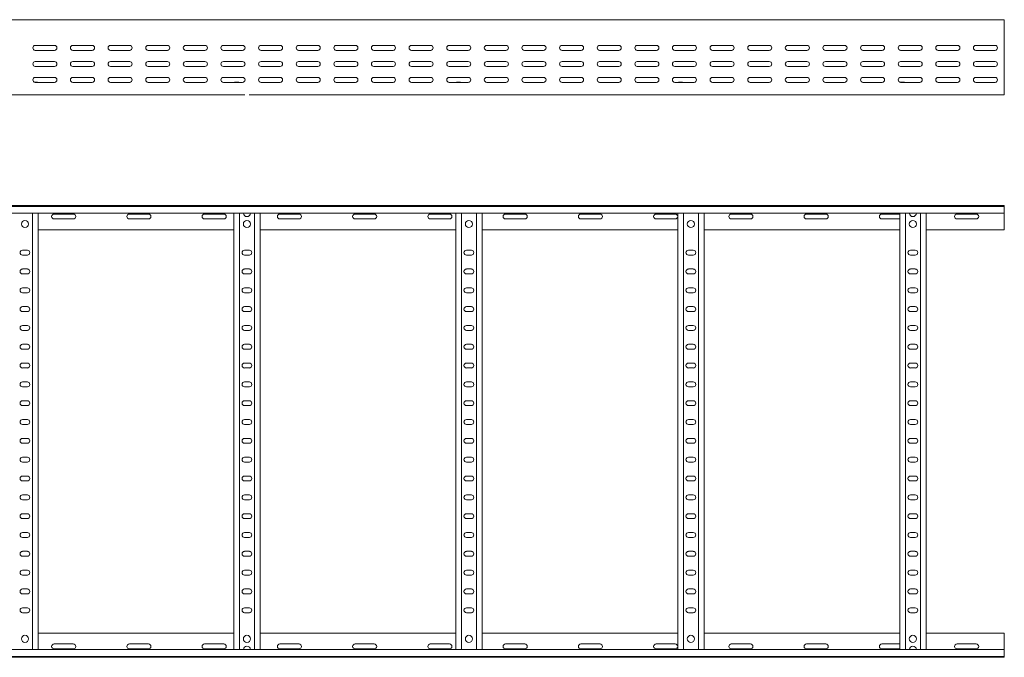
# Model space of a CAD drawing. Header units: millimetres. Extents: x -675 to 3662, y -5029 to -70.
# Tile 4 of 11: x 2340 to 3649, y -5028 to -4181. Entities that reach past the tile are written whole.
import ezdxf

# ---------------------------------------------------------------- set-up
doc = ezdxf.new("R2010")
doc.units = ezdxf.units.MM

msp = doc.modelspace()

# ---------------------------------------------------------------- linework, layer by layer
at = {"color": 7, "linetype": 'Continuous', "lineweight": 15}
for p, q in [((3648.7, -4180.9), (701.7, -4180.9)), ((3648.7, -4188.4), (3648.7, -4180.9)), ((3648.7, -4193.7), (3648.7, -4188.4)), ((3648.7, -4193.7), (3648.7, -4194)), ((3648.7, -4198.2), (3648.7, -4194)), ((3648.7, -4198.2), (3648.7, -4277.9)), ((2386.4, -4215.2), (2360.9, -4215.2)), ((2360.9, -4221.7), (2386.4, -4221.7)), ((2436.4, -4215.2), (2410.9, -4215.2)), ((2410.9, -4221.7), (2436.4, -4221.7)), ((2486.4, -4215.2), (2460.9, -4215.2)), ((2460.9, -4221.7), (2486.4, -4221.7)), ((2536.4, -4215.2), (2510.9, -4215.2)), ((2510.9, -4221.7), (2536.4, -4221.7)), ((2586.4, -4215.2), (2560.9, -4215.2)), ((2560.9, -4221.7), (2586.4, -4221.7)), ((2636.4, -4215.2), (2610.9, -4215.2)), ((2610.9, -4221.7), (2636.4, -4221.7)), ((2686.4, -4215.2), (2660.9, -4215.2)), ((2660.9, -4221.7), (2686.4, -4221.7)), ((2736.4, -4215.2), (2710.9, -4215.2)), ((2710.9, -4221.7), (2736.4, -4221.7)), ((2786.4, -4215.2), (2760.9, -4215.2)), ((2760.9, -4221.7), (2786.4, -4221.7)), ((2836.4, -4215.2), (2810.9, -4215.2)), ((2810.9, -4221.7), (2836.4, -4221.7)), ((2886.4, -4215.2), (2860.9, -4215.2)), ((2860.9, -4221.7), (2886.4, -4221.7)), ((2936.4, -4215.2), (2910.9, -4215.2)), ((2910.9, -4221.7), (2936.4, -4221.7)), ((2986.4, -4215.2), (2960.9, -4215.2)), ((2960.9, -4221.7), (2986.4, -4221.7)), ((3036.4, -4215.2), (3010.9, -4215.2)), ((3010.9, -4221.7), (3036.4, -4221.7)), ((3086.4, -4215.2), (3060.9, -4215.2)), ((3060.9, -4221.7), (3086.4, -4221.7)), ((3136.4, -4215.2), (3110.9, -4215.2)), ((3110.9, -4221.7), (3136.4, -4221.7)), ((3186.4, -4215.2), (3160.9, -4215.2)), ((3160.9, -4221.7), (3186.4, -4221.7)), ((3236.4, -4215.2), (3210.9, -4215.2)), ((3210.9, -4221.7), (3236.4, -4221.7)), ((3286.4, -4215.2), (3260.9, -4215.2)), ((3260.9, -4221.7), (3286.4, -4221.7)), ((3336.4, -4215.2), (3310.9, -4215.2)), ((3310.9, -4221.7), (3336.4, -4221.7)), ((3386.4, -4215.2), (3360.9, -4215.2)), ((3360.9, -4221.7), (3386.4, -4221.7)), ((3436.4, -4215.2), (3410.9, -4215.2)), ((3410.9, -4221.7), (3436.4, -4221.7)), ((3486.4, -4215.2), (3460.9, -4215.2)), ((3460.9, -4221.7), (3486.4, -4221.7)), ((3536.4, -4215.2), (3510.9, -4215.2)), ((3510.9, -4221.7), (3536.4, -4221.7)), ((3586.4, -4215.2), (3560.9, -4215.2)), ((3560.9, -4221.7), (3586.4, -4221.7)), ((3636.4, -4215.2), (3610.9, -4215.2)), ((3610.9, -4221.7), (3636.4, -4221.7)), ((2386.4, -4236.4), (2360.9, -4236.4)), ((2436.4, -4236.4), (2410.9, -4236.4)), ((2486.4, -4236.4), (2460.9, -4236.4)), ((2536.4, -4236.4), (2510.9, -4236.4)), ((2586.4, -4236.4), (2560.9, -4236.4)), ((2636.4, -4236.4), (2610.9, -4236.4)), ((2686.4, -4236.4), (2660.9, -4236.4)), ((2736.4, -4236.4), (2710.9, -4236.4)), ((2786.4, -4236.4), (2760.9, -4236.4)), ((2836.4, -4236.4), (2810.9, -4236.4)), ((2886.4, -4236.4), (2860.9, -4236.4)), ((2936.4, -4236.4), (2910.9, -4236.4)), ((2986.4, -4236.4), (2960.9, -4236.4)), ((3036.4, -4236.4), (3010.9, -4236.4)), ((3086.4, -4236.4), (3060.9, -4236.4)), ((3136.4, -4236.4), (3110.9, -4236.4)), ((3186.4, -4236.4), (3160.9, -4236.4)), ((3236.4, -4236.4), (3210.9, -4236.4)), ((3286.4, -4236.4), (3260.9, -4236.4)), ((3336.4, -4236.4), (3310.9, -4236.4)), ((3386.4, -4236.4), (3360.9, -4236.4)), ((3436.4, -4236.4), (3410.9, -4236.4)), ((3486.4, -4236.4), (3460.9, -4236.4)), ((3536.4, -4236.4), (3510.9, -4236.4)), ((3586.4, -4236.4), (3560.9, -4236.4)), ((3636.4, -4236.4), (3610.9, -4236.4)), ((2360.9, -4242.9), (2386.4, -4242.9)), ((2410.9, -4242.9), (2436.4, -4242.9)), ((2460.9, -4242.9), (2486.4, -4242.9)), ((2510.9, -4242.9), (2536.4, -4242.9)), ((2560.9, -4242.9), (2586.4, -4242.9)), ((2610.9, -4242.9), (2636.4, -4242.9)), ((2660.9, -4242.9), (2686.4, -4242.9)), ((2710.9, -4242.9), (2736.4, -4242.9)), ((2760.9, -4242.9), (2786.4, -4242.9)), ((2810.9, -4242.9), (2836.4, -4242.9)), ((2860.9, -4242.9), (2886.4, -4242.9)), ((2910.9, -4242.9), (2936.4, -4242.9)), ((2960.9, -4242.9), (2986.4, -4242.9)), ((3010.9, -4242.9), (3036.4, -4242.9)), ((3060.9, -4242.9), (3086.4, -4242.9)), ((3110.9, -4242.9), (3136.4, -4242.9)), ((3160.9, -4242.9), (3186.4, -4242.9)), ((3210.9, -4242.9), (3236.4, -4242.9)), ((3260.9, -4242.9), (3286.4, -4242.9)), ((3310.9, -4242.9), (3336.4, -4242.9)), ((3360.9, -4242.9), (3386.4, -4242.9)), ((3410.9, -4242.9), (3436.4, -4242.9)), ((3460.9, -4242.9), (3486.4, -4242.9)), ((3510.9, -4242.9), (3536.4, -4242.9)), ((3560.9, -4242.9), (3586.4, -4242.9)), ((3610.9, -4242.9), (3636.4, -4242.9)), ((2359.8, -4264), (2362.9, -4264)), ((2386.4, -4257.7), (2360.9, -4257.7)), ((2360.9, -4264.2), (2386.4, -4264.2)), ((2436.4, -4257.7), (2410.9, -4257.7)), ((2410.9, -4264.2), (2436.4, -4264.2)), ((2486.4, -4257.7), (2460.9, -4257.7)), ((2460.9, -4264.2), (2486.4, -4264.2)), ((2536.4, -4257.7), (2510.9, -4257.7)), ((2510.9, -4264.2), (2536.4, -4264.2)), ((2586.4, -4257.7), (2560.9, -4257.7)), ((2560.9, -4264.2), (2586.4, -4264.2)), ((2636.4, -4257.7), (2610.9, -4257.7)), ((2610.9, -4264.2), (2636.4, -4264.2)), ((2626.5, -4264), (2630.4, -4264)), ((2686.4, -4257.7), (2660.9, -4257.7)), ((2660.9, -4264.2), (2686.4, -4264.2)), ((2736.4, -4257.7), (2710.9, -4257.7)), ((2710.9, -4264.2), (2736.4, -4264.2)), ((2786.4, -4257.7), (2760.9, -4257.7)), ((2760.9, -4264.2), (2786.4, -4264.2)), ((2836.4, -4257.7), (2810.9, -4257.7)), ((2810.9, -4264.2), (2836.4, -4264.2)), ((2886.4, -4257.7), (2860.9, -4257.7)), ((2860.9, -4264.2), (2886.4, -4264.2)), ((2936.4, -4257.7), (2910.9, -4257.7)), ((2910.9, -4264.2), (2936.4, -4264.2)), ((2921.5, -4264), (2925.4, -4264)), ((2986.4, -4257.7), (2960.9, -4257.7)), ((2960.9, -4264.2), (2986.4, -4264.2)), ((3036.4, -4257.7), (3010.9, -4257.7)), ((3010.9, -4264.2), (3036.4, -4264.2)), ((3086.4, -4257.7), (3060.9, -4257.7)), ((3060.9, -4264.2), (3086.4, -4264.2)), ((3136.4, -4257.7), (3110.9, -4257.7)), ((3110.9, -4264.2), (3136.4, -4264.2)), ((3186.4, -4257.7), (3160.9, -4257.7)), ((3160.9, -4264.2), (3186.4, -4264.2)), ((3236.4, -4257.7), (3210.9, -4257.7)), ((3210.9, -4264.2), (3236.4, -4264.2)), ((3216.5, -4264), (3220.4, -4264)), ((3286.4, -4257.7), (3260.9, -4257.7)), ((3260.9, -4264.2), (3286.4, -4264.2)), ((3336.4, -4257.7), (3310.9, -4257.7)), ((3310.9, -4264.2), (3336.4, -4264.2)), ((3386.4, -4257.7), (3360.9, -4257.7)), ((3360.9, -4264.2), (3386.4, -4264.2)), ((3436.4, -4257.7), (3410.9, -4257.7)), ((3410.9, -4264.2), (3436.4, -4264.2)), ((3486.4, -4257.7), (3460.9, -4257.7)), ((3460.9, -4264.2), (3486.4, -4264.2)), ((3536.4, -4257.7), (3510.9, -4257.7)), ((3510.9, -4264.2), (3536.4, -4264.2)), ((3511.5, -4264), (3515.4, -4264)), ((3586.4, -4257.7), (3560.9, -4257.7)), ((3560.9, -4264.2), (3586.4, -4264.2)), ((3636.4, -4257.7), (3610.9, -4257.7)), ((3610.9, -4264.2), (3636.4, -4264.2)), ((3648.7, -4280.9), (3648.7, -4277.9)), ((1760.1, -4280.9), (2639.3, -4280.9)), ((2645.1, -4280.9), (3524.3, -4280.9)), ((3524.3, -4280.9), (3530.1, -4280.9)), ((3530.1, -4280.9), (3648.7, -4280.9)), ((701.6, -4427.8), (3648.7, -4427.8)), ((3648.7, -4428.9), (701.7, -4428.9)), ((3648.7, -4427.8), (3648.7, -4428.9)), ((3648.7, -4428.9), (3648.7, -4438)), ((701.7, -4438), (3648.7, -4438)), ((2357.2, -5017.5), (2357.2, -4438)), ((2364.7, -5017.5), (2364.7, -4438)), ((2411.4, -4439), (2385.9, -4439)), ((2385.9, -4445.5), (2411.4, -4445.5)), ((2511.4, -4439), (2485.9, -4439)), ((2485.9, -4445.5), (2511.4, -4445.5)), ((2611.4, -4439), (2585.9, -4439)), ((2585.9, -4445.5), (2611.4, -4445.5)), ((2624.7, -5017.5), (2624.7, -4438)), ((2632.2, -5017.5), (2632.2, -4438)), ((2652.2, -5017.5), (2652.2, -4438)), ((2659.7, -5017.5), (2659.7, -4438)), ((2711.4, -4439), (2685.9, -4439)), ((2685.9, -4445.5), (2711.4, -4445.5)), ((2811.4, -4439), (2785.9, -4439)), ((2785.9, -4445.5), (2811.4, -4445.5)), ((2911.4, -4439), (2885.9, -4439)), ((2885.9, -4445.5), (2911.4, -4445.5)), ((2919.7, -5017.5), (2919.7, -4438)), ((2927.2, -5017.5), (2927.2, -4438)), ((2947.2, -5017.5), (2947.2, -4438)), ((2954.7, -5017.5), (2954.7, -4438)), ((3011.4, -4439), (2985.9, -4439)), ((2985.9, -4445.5), (3011.4, -4445.5)), ((3111.4, -4439), (3085.9, -4439)), ((3085.9, -4445.5), (3111.4, -4445.5)), ((3211.4, -4439), (3185.9, -4439)), ((3185.9, -4445.5), (3211.4, -4445.5)), ((3214.7, -5017.5), (3214.7, -4438)), ((3222.2, -5017.5), (3222.2, -4438)), ((3242.2, -5017.5), (3242.2, -4438)), ((3249.7, -5017.5), (3249.7, -4438)), ((3311.4, -4439), (3285.9, -4439)), ((3285.9, -4445.5), (3311.4, -4445.5)), ((3411.4, -4439), (3385.9, -4439)), ((3385.9, -4445.5), (3411.4, -4445.5)), ((3509.7, -4439), (3485.9, -4439)), ((3485.9, -4445.5), (3509.7, -4445.5)), ((3509.7, -5017.5), (3509.7, -4438)), ((3517.2, -5017.5), (3517.2, -4438)), ((3537.2, -5017.5), (3537.2, -4438)), ((3544.7, -5017.5), (3544.7, -4438)), ((3611.4, -4439), (3585.9, -4439)), ((3585.9, -4445.5), (3611.4, -4445.5)), ((3648.7, -4438), (3648.7, -4459.8)), ((2364.7, -4459.8), (2624.7, -4459.8)), ((2659.7, -4459.8), (2919.7, -4459.8)), ((2954.7, -4459.8), (3214.7, -4459.8)), ((3249.7, -4459.8), (3509.7, -4459.8)), ((3544.7, -4459.8), (3648.7, -4459.8)), ((2350.4, -4487), (2343.9, -4487)), ((2645.4, -4487), (2638.9, -4487)), ((2940.4, -4487), (2933.9, -4487)), ((3235.4, -4487), (3228.9, -4487)), ((3530.4, -4487), (3523.9, -4487)), ((2343.9, -4493.5), (2350.4, -4493.5)), ((2638.9, -4493.5), (2645.4, -4493.5)), ((2933.9, -4493.5), (2940.4, -4493.5)), ((3228.9, -4493.5), (3235.4, -4493.5)), ((3523.9, -4493.5), (3530.4, -4493.5)), ((2350.4, -4512), (2343.9, -4512)), ((2645.4, -4512), (2638.9, -4512)), ((2940.4, -4512), (2933.9, -4512)), ((3235.4, -4512), (3228.9, -4512)), ((3530.4, -4512), (3523.9, -4512)), ((2343.9, -4518.5), (2350.4, -4518.5)), ((2638.9, -4518.5), (2645.4, -4518.5)), ((2933.9, -4518.5), (2940.4, -4518.5)), ((3228.9, -4518.5), (3235.4, -4518.5)), ((3523.9, -4518.5), (3530.4, -4518.5)), ((2350.4, -4537), (2343.9, -4537)), ((2645.4, -4537), (2638.9, -4537)), ((2940.4, -4537), (2933.9, -4537)), ((3235.4, -4537), (3228.9, -4537)), ((3530.4, -4537), (3523.9, -4537)), ((2343.9, -4543.5), (2350.4, -4543.5)), ((2638.9, -4543.5), (2645.4, -4543.5)), ((2933.9, -4543.5), (2940.4, -4543.5)), ((3228.9, -4543.5), (3235.4, -4543.5)), ((3523.9, -4543.5), (3530.4, -4543.5)), ((2350.4, -4562), (2343.9, -4562)), ((2645.4, -4562), (2638.9, -4562)), ((2940.4, -4562), (2933.9, -4562)), ((3235.4, -4562), (3228.9, -4562)), ((3530.4, -4562), (3523.9, -4562)), ((2343.9, -4568.5), (2350.4, -4568.5)), ((2638.9, -4568.5), (2645.4, -4568.5)), ((2933.9, -4568.5), (2940.4, -4568.5)), ((3228.9, -4568.5), (3235.4, -4568.5)), ((3523.9, -4568.5), (3530.4, -4568.5)), ((2350.4, -4587), (2343.9, -4587)), ((2645.4, -4587), (2638.9, -4587)), ((2940.4, -4587), (2933.9, -4587)), ((3235.4, -4587), (3228.9, -4587)), ((3530.4, -4587), (3523.9, -4587)), ((2343.9, -4593.5), (2350.4, -4593.5)), ((2638.9, -4593.5), (2645.4, -4593.5)), ((2933.9, -4593.5), (2940.4, -4593.5)), ((3228.9, -4593.5), (3235.4, -4593.5)), ((3523.9, -4593.5), (3530.4, -4593.5)), ((2350.4, -4612), (2343.9, -4612)), ((2343.9, -4618.5), (2350.4, -4618.5)), ((2645.4, -4612), (2638.9, -4612)), ((2638.9, -4618.5), (2645.4, -4618.5)), ((2940.4, -4612), (2933.9, -4612)), ((2933.9, -4618.5), (2940.4, -4618.5)), ((3235.4, -4612), (3228.9, -4612)), ((3228.9, -4618.5), (3235.4, -4618.5)), ((3530.4, -4612), (3523.9, -4612)), ((3523.9, -4618.5), (3530.4, -4618.5)), ((2350.4, -4637), (2343.9, -4637)), ((2343.9, -4643.5), (2350.4, -4643.5)), ((2645.4, -4637), (2638.9, -4637)), ((2638.9, -4643.5), (2645.4, -4643.5)), ((2940.4, -4637), (2933.9, -4637)), ((2933.9, -4643.5), (2940.4, -4643.5)), ((3235.4, -4637), (3228.9, -4637)), ((3228.9, -4643.5), (3235.4, -4643.5)), ((3530.4, -4637), (3523.9, -4637)), ((3523.9, -4643.5), (3530.4, -4643.5)), ((2350.4, -4662), (2343.9, -4662)), ((2343.9, -4668.5), (2350.4, -4668.5)), ((2645.4, -4662), (2638.9, -4662)), ((2638.9, -4668.5), (2645.4, -4668.5)), ((2940.4, -4662), (2933.9, -4662)), ((2933.9, -4668.5), (2940.4, -4668.5)), ((3235.4, -4662), (3228.9, -4662)), ((3228.9, -4668.5), (3235.4, -4668.5)), ((3530.4, -4662), (3523.9, -4662)), ((3523.9, -4668.5), (3530.4, -4668.5)), ((2350.4, -4687), (2343.9, -4687)), ((2343.9, -4693.5), (2350.4, -4693.5)), ((2645.4, -4687), (2638.9, -4687)), ((2638.9, -4693.5), (2645.4, -4693.5)), ((2940.4, -4687), (2933.9, -4687)), ((2933.9, -4693.5), (2940.4, -4693.5)), ((3235.4, -4687), (3228.9, -4687)), ((3228.9, -4693.5), (3235.4, -4693.5)), ((3530.4, -4687), (3523.9, -4687)), ((3523.9, -4693.5), (3530.4, -4693.5)), ((2350.4, -4712), (2343.9, -4712)), ((2343.9, -4718.5), (2350.4, -4718.5)), ((2645.4, -4712), (2638.9, -4712)), ((2638.9, -4718.5), (2645.4, -4718.5)), ((2940.4, -4712), (2933.9, -4712)), ((2933.9, -4718.5), (2940.4, -4718.5)), ((3235.4, -4712), (3228.9, -4712)), ((3228.9, -4718.5), (3235.4, -4718.5)), ((3530.4, -4712), (3523.9, -4712)), ((3523.9, -4718.5), (3530.4, -4718.5)), ((2350.4, -4737), (2343.9, -4737)), ((2343.9, -4743.5), (2350.4, -4743.5)), ((2645.4, -4737), (2638.9, -4737)), ((2638.9, -4743.5), (2645.4, -4743.5)), ((2940.4, -4737), (2933.9, -4737)), ((2933.9, -4743.5), (2940.4, -4743.5)), ((3235.4, -4737), (3228.9, -4737)), ((3228.9, -4743.5), (3235.4, -4743.5)), ((3530.4, -4737), (3523.9, -4737)), ((3523.9, -4743.5), (3530.4, -4743.5)), ((2350.4, -4762), (2343.9, -4762)), ((2645.4, -4762), (2638.9, -4762)), ((2940.4, -4762), (2933.9, -4762)), ((3235.4, -4762), (3228.9, -4762)), ((3530.4, -4762), (3523.9, -4762)), ((2343.9, -4768.5), (2350.4, -4768.5)), ((2638.9, -4768.5), (2645.4, -4768.5)), ((2933.9, -4768.5), (2940.4, -4768.5)), ((3228.9, -4768.5), (3235.4, -4768.5)), ((3523.9, -4768.5), (3530.4, -4768.5)), ((2350.4, -4787), (2343.9, -4787)), ((2645.4, -4787), (2638.9, -4787)), ((2940.4, -4787), (2933.9, -4787)), ((3235.4, -4787), (3228.9, -4787)), ((3530.4, -4787), (3523.9, -4787)), ((2343.9, -4793.5), (2350.4, -4793.5)), ((2638.9, -4793.5), (2645.4, -4793.5)), ((2933.9, -4793.5), (2940.4, -4793.5)), ((3228.9, -4793.5), (3235.4, -4793.5)), ((3523.9, -4793.5), (3530.4, -4793.5)), ((2350.4, -4812), (2343.9, -4812)), ((2645.4, -4812), (2638.9, -4812)), ((2940.4, -4812), (2933.9, -4812)), ((3235.4, -4812), (3228.9, -4812)), ((3530.4, -4812), (3523.9, -4812)), ((2343.9, -4818.5), (2350.4, -4818.5)), ((2638.9, -4818.5), (2645.4, -4818.5)), ((2933.9, -4818.5), (2940.4, -4818.5)), ((3228.9, -4818.5), (3235.4, -4818.5)), ((3523.9, -4818.5), (3530.4, -4818.5)), ((2350.4, -4837), (2343.9, -4837)), ((2645.4, -4837), (2638.9, -4837)), ((2940.4, -4837), (2933.9, -4837)), ((3235.4, -4837), (3228.9, -4837)), ((3530.4, -4837), (3523.9, -4837)), ((2343.9, -4843.5), (2350.4, -4843.5)), ((2638.9, -4843.5), (2645.4, -4843.5)), ((2933.9, -4843.5), (2940.4, -4843.5)), ((3228.9, -4843.5), (3235.4, -4843.5)), ((3523.9, -4843.5), (3530.4, -4843.5)), ((2350.4, -4862), (2343.9, -4862)), ((2645.4, -4862), (2638.9, -4862)), ((2940.4, -4862), (2933.9, -4862)), ((3235.4, -4862), (3228.9, -4862)), ((3530.4, -4862), (3523.9, -4862)), ((2343.9, -4868.5), (2350.4, -4868.5)), ((2638.9, -4868.5), (2645.4, -4868.5)), ((2933.9, -4868.5), (2940.4, -4868.5)), ((3228.9, -4868.5), (3235.4, -4868.5)), ((3523.9, -4868.5), (3530.4, -4868.5)), ((2350.4, -4887), (2343.9, -4887)), ((2343.9, -4893.5), (2350.4, -4893.5)), ((2645.4, -4887), (2638.9, -4887)), ((2638.9, -4893.5), (2645.4, -4893.5)), ((2940.4, -4887), (2933.9, -4887)), ((2933.9, -4893.5), (2940.4, -4893.5)), ((3235.4, -4887), (3228.9, -4887)), ((3228.9, -4893.5), (3235.4, -4893.5)), ((3530.4, -4887), (3523.9, -4887)), ((3523.9, -4893.5), (3530.4, -4893.5)), ((2350.4, -4912), (2343.9, -4912)), ((2343.9, -4918.5), (2350.4, -4918.5)), ((2645.4, -4912), (2638.9, -4912)), ((2638.9, -4918.5), (2645.4, -4918.5)), ((2940.4, -4912), (2933.9, -4912)), ((2933.9, -4918.5), (2940.4, -4918.5)), ((3235.4, -4912), (3228.9, -4912)), ((3228.9, -4918.5), (3235.4, -4918.5)), ((3530.4, -4912), (3523.9, -4912)), ((3523.9, -4918.5), (3530.4, -4918.5)), ((2350.4, -4937), (2343.9, -4937)), ((2343.9, -4943.5), (2350.4, -4943.5)), ((2645.4, -4937), (2638.9, -4937)), ((2638.9, -4943.5), (2645.4, -4943.5)), ((2940.4, -4937), (2933.9, -4937)), ((2933.9, -4943.5), (2940.4, -4943.5)), ((3235.4, -4937), (3228.9, -4937)), ((3228.9, -4943.5), (3235.4, -4943.5)), ((3530.4, -4937), (3523.9, -4937)), ((3523.9, -4943.5), (3530.4, -4943.5)), ((2350.4, -4962), (2343.9, -4962)), ((2343.9, -4968.5), (2350.4, -4968.5)), ((2645.4, -4962), (2638.9, -4962)), ((2638.9, -4968.5), (2645.4, -4968.5)), ((2940.4, -4962), (2933.9, -4962)), ((2933.9, -4968.5), (2940.4, -4968.5)), ((3235.4, -4962), (3228.9, -4962)), ((3228.9, -4968.5), (3235.4, -4968.5)), ((3530.4, -4962), (3523.9, -4962)), ((3523.9, -4968.5), (3530.4, -4968.5)), ((2364.7, -4995.8), (2624.7, -4995.8)), ((2659.7, -4995.8), (2919.7, -4995.8)), ((2954.7, -4995.8), (3214.7, -4995.8)), ((3249.7, -4995.8), (3509.7, -4995.8)), ((3544.7, -4995.8), (3648.7, -4995.8)), ((3648.7, -5017.5), (3648.7, -4995.8)), ((2385.9, -5010), (2411.4, -5010)), ((2485.9, -5010), (2511.4, -5010)), ((2585.9, -5010), (2611.4, -5010)), ((2685.9, -5010), (2711.4, -5010)), ((2785.9, -5010), (2811.4, -5010)), ((2885.9, -5010), (2911.4, -5010)), ((2985.9, -5010), (3011.4, -5010)), ((3085.9, -5010), (3111.4, -5010)), ((3185.9, -5010), (3211.4, -5010)), ((3285.9, -5010), (3311.4, -5010)), ((3385.9, -5010), (3411.4, -5010)), ((3485.9, -5010), (3509.7, -5010)), ((3585.9, -5010), (3611.4, -5010)), ((3648.7, -5017.5), (701.7, -5017.5)), ((2411.4, -5016.5), (2385.9, -5016.5)), ((2511.4, -5016.5), (2485.9, -5016.5)), ((2611.4, -5016.5), (2585.9, -5016.5)), ((2711.4, -5016.5), (2685.9, -5016.5)), ((2811.4, -5016.5), (2785.9, -5016.5)), ((2911.4, -5016.5), (2885.9, -5016.5)), ((3011.4, -5016.5), (2985.9, -5016.5)), ((3111.4, -5016.5), (3085.9, -5016.5)), ((3211.4, -5016.5), (3185.9, -5016.5)), ((3311.4, -5016.5), (3285.9, -5016.5)), ((3411.4, -5016.5), (3385.9, -5016.5)), ((3509.7, -5016.5), (3485.9, -5016.5)), ((3611.4, -5016.5), (3585.9, -5016.5)), ((3648.7, -5026.6), (3648.7, -5017.5)), ((701.6, -5027.8), (3648.7, -5027.8)), ((701.7, -5026.6), (3648.7, -5026.6)), ((3648.7, -5027.8), (3648.7, -5026.6))]:
    msp.add_line(p, q, dxfattribs=at)
for centre in [(2347.2, -4452.3), (2642.2, -4452.3), (2937.2, -4452.3), (3232.2, -4452.3), (3527.2, -4452.3), (2347.2, -5003.3), (2642.2, -5003.3), (2937.2, -5003.3), (3232.2, -5003.3), (3527.2, -5003.3)]:
    msp.add_circle(centre, 4.75, dxfattribs=at)
for centre, radius, start, end in [((2360.9, -4218.4), 3.25, 90, 270), ((2386.4, -4218.4), 3.25, 270, 90), ((2410.9, -4218.4), 3.25, 90, 270), ((2436.4, -4218.4), 3.25, 270, 90), ((2460.9, -4218.4), 3.25, 90, 270), ((2486.4, -4218.4), 3.25, 270, 90), ((2510.9, -4218.4), 3.25, 90, 270), ((2536.4, -4218.4), 3.25, 270, 90), ((2560.9, -4218.4), 3.25, 90, 270), ((2586.4, -4218.4), 3.25, 270, 90), ((2610.9, -4218.4), 3.25, 90, 270), ((2636.4, -4218.4), 3.25, 270, 90), ((2660.9, -4218.4), 3.25, 90, 270), ((2686.4, -4218.4), 3.25, 270, 90), ((2710.9, -4218.4), 3.25, 90, 270), ((2736.4, -4218.4), 3.25, 270, 90), ((2760.9, -4218.4), 3.25, 90, 270), ((2786.4, -4218.4), 3.25, 270, 90), ((2810.9, -4218.4), 3.25, 90, 270), ((2836.4, -4218.4), 3.25, 270, 90), ((2860.9, -4218.4), 3.25, 90, 270), ((2886.4, -4218.4), 3.25, 270, 90), ((2910.9, -4218.4), 3.25, 90, 270), ((2936.4, -4218.4), 3.25, 270, 90), ((2960.9, -4218.4), 3.25, 90, 270), ((2986.4, -4218.4), 3.25, 270, 90), ((3010.9, -4218.4), 3.25, 90, 270), ((3036.4, -4218.4), 3.25, 270, 90), ((3060.9, -4218.4), 3.25, 90, 270), ((3086.4, -4218.4), 3.25, 270, 90), ((3110.9, -4218.4), 3.25, 90, 270), ((3136.4, -4218.4), 3.25, 270, 90), ((3160.9, -4218.4), 3.25, 90, 270), ((3186.4, -4218.4), 3.25, 270, 90), ((3210.9, -4218.4), 3.25, 90, 270), ((3236.4, -4218.4), 3.25, 270, 90), ((3260.9, -4218.4), 3.25, 90, 270), ((3286.4, -4218.4), 3.25, 270, 90), ((3310.9, -4218.4), 3.25, 90, 270), ((3336.4, -4218.4), 3.25, 270, 90), ((3360.9, -4218.4), 3.25, 90, 270), ((3386.4, -4218.4), 3.25, 270, 90), ((3410.9, -4218.4), 3.25, 90, 270), ((3436.4, -4218.4), 3.25, 270, 90), ((3460.9, -4218.4), 3.25, 90, 270), ((3486.4, -4218.4), 3.25, 270, 90), ((3510.9, -4218.4), 3.25, 90, 270), ((3536.4, -4218.4), 3.25, 270, 90), ((3560.9, -4218.4), 3.25, 90, 270), ((3586.4, -4218.4), 3.25, 270, 90), ((3610.9, -4218.4), 3.25, 90, 270), ((3636.4, -4218.4), 3.25, 270, 90), ((2360.9, -4239.7), 3.25, 90, 270), ((2386.4, -4239.7), 3.25, 270, 90), ((2410.9, -4239.7), 3.25, 90, 270), ((2436.4, -4239.7), 3.25, 270, 90), ((2460.9, -4239.7), 3.25, 90, 270), ((2486.4, -4239.7), 3.25, 270, 90), ((2510.9, -4239.7), 3.25, 90, 270), ((2536.4, -4239.7), 3.25, 270, 90), ((2560.9, -4239.7), 3.25, 90, 270), ((2586.4, -4239.7), 3.25, 270, 90), ((2610.9, -4239.7), 3.25, 90, 270), ((2636.4, -4239.7), 3.25, 270, 90), ((2660.9, -4239.7), 3.25, 90, 270), ((2686.4, -4239.7), 3.25, 270, 90), ((2710.9, -4239.7), 3.25, 90, 270), ((2736.4, -4239.7), 3.25, 270, 90), ((2760.9, -4239.7), 3.25, 90, 270), ((2786.4, -4239.7), 3.25, 270, 90), ((2810.9, -4239.7), 3.25, 90, 270), ((2836.4, -4239.7), 3.25, 270, 90), ((2860.9, -4239.7), 3.25, 90, 270), ((2886.4, -4239.7), 3.25, 270, 90), ((2910.9, -4239.7), 3.25, 90, 270), ((2936.4, -4239.7), 3.25, 270, 90), ((2960.9, -4239.7), 3.25, 90, 270), ((2986.4, -4239.7), 3.25, 270, 90), ((3010.9, -4239.7), 3.25, 90, 270), ((3036.4, -4239.7), 3.25, 270, 90), ((3060.9, -4239.7), 3.25, 90, 270), ((3086.4, -4239.7), 3.25, 270, 90), ((3110.9, -4239.7), 3.25, 90, 270), ((3136.4, -4239.7), 3.25, 270, 90), ((3160.9, -4239.7), 3.25, 90, 270), ((3186.4, -4239.7), 3.25, 270, 90), ((3210.9, -4239.7), 3.25, 90, 270), ((3236.4, -4239.7), 3.25, 270, 90), ((3260.9, -4239.7), 3.25, 90, 270), ((3286.4, -4239.7), 3.25, 270, 90), ((3310.9, -4239.7), 3.25, 90, 270), ((3336.4, -4239.7), 3.25, 270, 90), ((3360.9, -4239.7), 3.25, 90, 270), ((3386.4, -4239.7), 3.25, 270, 90), ((3410.9, -4239.7), 3.25, 90, 270), ((3436.4, -4239.7), 3.25, 270, 90), ((3460.9, -4239.7), 3.25, 90, 270), ((3486.4, -4239.7), 3.25, 270, 90), ((3510.9, -4239.7), 3.25, 90, 270), ((3536.4, -4239.7), 3.25, 270, 90), ((3560.9, -4239.7), 3.25, 90, 270), ((3586.4, -4239.7), 3.25, 270, 90), ((3610.9, -4239.7), 3.25, 90, 270), ((3636.4, -4239.7), 3.25, 270, 90), ((2360.9, -4260.9), 3.25, 90, 270), ((2362.9, -4265.8), 1.8, 63.4372, 90), ((2386.4, -4260.9), 3.25, 270, 90), ((2410.9, -4260.9), 3.25, 90, 270), ((2436.4, -4260.9), 3.25, 270, 90), ((2460.9, -4260.9), 3.25, 90, 270), ((2486.4, -4260.9), 3.25, 270, 90), ((2510.9, -4260.9), 3.25, 90, 270), ((2536.4, -4260.9), 3.25, 270, 90), ((2560.9, -4260.9), 3.25, 90, 270), ((2586.4, -4260.9), 3.25, 270, 90), ((2610.9, -4260.9), 3.25, 90, 270), ((2626.5, -4265.8), 1.8, 90, 116.5628), ((2630.4, -4265.8), 1.8, 63.4372, 90), ((2636.4, -4260.9), 3.25, 270, 90), ((2660.9, -4260.9), 3.25, 90, 270), ((2686.4, -4260.9), 3.25, 270, 90), ((2710.9, -4260.9), 3.25, 90, 270), ((2736.4, -4260.9), 3.25, 270, 90), ((2760.9, -4260.9), 3.25, 90, 270), ((2786.4, -4260.9), 3.25, 270, 90), ((2810.9, -4260.9), 3.25, 90, 270), ((2836.4, -4260.9), 3.25, 270, 90), ((2860.9, -4260.9), 3.25, 90, 270), ((2886.4, -4260.9), 3.25, 270, 90), ((2910.9, -4260.9), 3.25, 90, 270), ((2921.5, -4265.8), 1.8, 90, 116.5628), ((2925.4, -4265.8), 1.8, 63.4372, 90), ((2936.4, -4260.9), 3.25, 270, 90), ((2960.9, -4260.9), 3.25, 90, 270), ((2986.4, -4260.9), 3.25, 270, 90), ((3010.9, -4260.9), 3.25, 90, 270), ((3036.4, -4260.9), 3.25, 270, 90), ((3060.9, -4260.9), 3.25, 90, 270), ((3086.4, -4260.9), 3.25, 270, 90), ((3110.9, -4260.9), 3.25, 90, 270), ((3136.4, -4260.9), 3.25, 270, 90), ((3160.9, -4260.9), 3.25, 90, 270), ((3186.4, -4260.9), 3.25, 270, 90), ((3210.9, -4260.9), 3.25, 90, 270), ((3216.5, -4265.8), 1.8, 90, 116.5628), ((3220.4, -4265.8), 1.8, 63.4372, 90), ((3236.4, -4260.9), 3.25, 270, 90), ((3260.9, -4260.9), 3.25, 90, 270), ((3286.4, -4260.9), 3.25, 270, 90), ((3310.9, -4260.9), 3.25, 90, 270), ((3336.4, -4260.9), 3.25, 270, 90), ((3360.9, -4260.9), 3.25, 90, 270), ((3386.4, -4260.9), 3.25, 270, 90), ((3410.9, -4260.9), 3.25, 90, 270), ((3436.4, -4260.9), 3.25, 270, 90), ((3460.9, -4260.9), 3.25, 90, 270), ((3486.4, -4260.9), 3.25, 270, 90), ((3510.9, -4260.9), 3.25, 90, 270), ((3511.5, -4265.8), 1.8, 90, 115.9384), ((3515.4, -4265.8), 1.8, 63.4372, 90), ((3536.4, -4260.9), 3.25, 270, 90), ((3560.9, -4260.9), 3.25, 90, 270), ((3586.4, -4260.9), 3.25, 270, 90), ((3610.9, -4260.9), 3.25, 90, 270), ((3636.4, -4260.9), 3.25, 270, 90), ((2385.9, -4442.3), 3.25, 90, 270), ((2411.4, -4442.3), 3.25, 270, 90), ((2485.9, -4442.3), 3.25, 90, 270), ((2511.4, -4442.3), 3.25, 270, 90), ((2585.9, -4442.3), 3.25, 90, 270), ((2611.4, -4442.3), 3.25, 270, 90), ((2642.2, -4437.7), 4.75, 183.9233, 356.0767), ((2685.9, -4442.3), 3.25, 90, 270), ((2711.4, -4442.3), 3.25, 270, 90), ((2785.9, -4442.3), 3.25, 90, 270), ((2811.4, -4442.3), 3.25, 270, 90), ((2885.9, -4442.3), 3.25, 90, 270), ((2911.4, -4442.3), 3.25, 270, 90), ((2985.9, -4442.3), 3.25, 90, 270), ((3011.4, -4442.3), 3.25, 270, 90), ((3085.9, -4442.3), 3.25, 90, 270), ((3111.4, -4442.3), 3.25, 270, 90), ((3185.9, -4442.3), 3.25, 90, 270), ((3211.4, -4442.3), 3.25, 270, 90), ((3285.9, -4442.3), 3.25, 90, 270), ((3311.4, -4442.3), 3.25, 270, 90), ((3385.9, -4442.3), 3.25, 90, 270), ((3411.4, -4442.3), 3.25, 270, 90), ((3485.9, -4442.3), 3.25, 90, 270), ((3527.2, -4437.7), 4.75, 183.9233, 356.0767), ((3585.9, -4442.3), 3.25, 90, 270), ((3611.4, -4442.3), 3.25, 270, 90), ((2343.9, -4490.3), 3.25, 90, 270), ((2350.4, -4490.3), 3.25, 270, 90), ((2638.9, -4490.3), 3.25, 90, 270), ((2645.4, -4490.3), 3.25, 270, 90), ((2933.9, -4490.3), 3.25, 90, 270), ((2940.4, -4490.3), 3.25, 270, 90), ((3228.9, -4490.3), 3.25, 90, 270), ((3235.4, -4490.3), 3.25, 270, 90), ((3523.9, -4490.3), 3.25, 90, 270), ((3530.4, -4490.3), 3.25, 270, 90), ((2343.9, -4515.3), 3.25, 90, 270), ((2350.4, -4515.3), 3.25, 270, 90), ((2638.9, -4515.3), 3.25, 90, 270), ((2645.4, -4515.3), 3.25, 270, 90), ((2933.9, -4515.3), 3.25, 90, 270), ((2940.4, -4515.3), 3.25, 270, 90), ((3228.9, -4515.3), 3.25, 90, 270), ((3235.4, -4515.3), 3.25, 270, 90), ((3523.9, -4515.3), 3.25, 90, 270), ((3530.4, -4515.3), 3.25, 270, 90), ((2343.9, -4540.3), 3.25, 90, 270), ((2350.4, -4540.3), 3.25, 270, 90), ((2638.9, -4540.3), 3.25, 90, 270), ((2645.4, -4540.3), 3.25, 270, 90), ((2933.9, -4540.3), 3.25, 90, 270), ((2940.4, -4540.3), 3.25, 270, 90), ((3228.9, -4540.3), 3.25, 90, 270), ((3235.4, -4540.3), 3.25, 270, 90), ((3523.9, -4540.3), 3.25, 90, 270), ((3530.4, -4540.3), 3.25, 270, 90), ((2343.9, -4565.3), 3.25, 90, 270), ((2350.4, -4565.3), 3.25, 270, 90), ((2638.9, -4565.3), 3.25, 90, 270), ((2645.4, -4565.3), 3.25, 270, 90), ((2933.9, -4565.3), 3.25, 90, 270), ((2940.4, -4565.3), 3.25, 270, 90), ((3228.9, -4565.3), 3.25, 90, 270), ((3235.4, -4565.3), 3.25, 270, 90), ((3523.9, -4565.3), 3.25, 90, 270), ((3530.4, -4565.3), 3.25, 270, 90), ((2343.9, -4590.3), 3.25, 90, 270), ((2350.4, -4590.3), 3.25, 270, 90), ((2638.9, -4590.3), 3.25, 90, 270), ((2645.4, -4590.3), 3.25, 270, 90), ((2933.9, -4590.3), 3.25, 90, 270), ((2940.4, -4590.3), 3.25, 270, 90), ((3228.9, -4590.3), 3.25, 90, 270), ((3235.4, -4590.3), 3.25, 270, 90), ((3523.9, -4590.3), 3.25, 90, 270), ((3530.4, -4590.3), 3.25, 270, 90), ((2343.9, -4615.3), 3.25, 90, 270), ((2350.4, -4615.3), 3.25, 270, 90), ((2638.9, -4615.3), 3.25, 90, 270), ((2645.4, -4615.3), 3.25, 270, 90), ((2933.9, -4615.3), 3.25, 90, 270), ((2940.4, -4615.3), 3.25, 270, 90), ((3228.9, -4615.3), 3.25, 90, 270), ((3235.4, -4615.3), 3.25, 270, 90), ((3523.9, -4615.3), 3.25, 90, 270), ((3530.4, -4615.3), 3.25, 270, 90), ((2343.9, -4640.3), 3.25, 90, 270), ((2350.4, -4640.3), 3.25, 270, 90), ((2638.9, -4640.3), 3.25, 90, 270), ((2645.4, -4640.3), 3.25, 270, 90), ((2933.9, -4640.3), 3.25, 90, 270), ((2940.4, -4640.3), 3.25, 270, 90), ((3228.9, -4640.3), 3.25, 90, 270), ((3235.4, -4640.3), 3.25, 270, 90), ((3523.9, -4640.3), 3.25, 90, 270), ((3530.4, -4640.3), 3.25, 270, 90), ((2343.9, -4665.3), 3.25, 90, 270), ((2350.4, -4665.3), 3.25, 270, 90), ((2638.9, -4665.3), 3.25, 90, 270), ((2645.4, -4665.3), 3.25, 270, 90), ((2933.9, -4665.3), 3.25, 90, 270), ((2940.4, -4665.3), 3.25, 270, 90), ((3228.9, -4665.3), 3.25, 90, 270), ((3235.4, -4665.3), 3.25, 270, 90), ((3523.9, -4665.3), 3.25, 90, 270), ((3530.4, -4665.3), 3.25, 270, 90), ((2343.9, -4690.3), 3.25, 90, 270), ((2350.4, -4690.3), 3.25, 270, 90), ((2638.9, -4690.3), 3.25, 90, 270), ((2645.4, -4690.3), 3.25, 270, 90), ((2933.9, -4690.3), 3.25, 90, 270), ((2940.4, -4690.3), 3.25, 270, 90), ((3228.9, -4690.3), 3.25, 90, 270), ((3235.4, -4690.3), 3.25, 270, 90), ((3523.9, -4690.3), 3.25, 90, 270), ((3530.4, -4690.3), 3.25, 270, 90), ((2343.9, -4715.3), 3.25, 90, 270), ((2350.4, -4715.3), 3.25, 270, 90), ((2638.9, -4715.3), 3.25, 90, 270), ((2645.4, -4715.3), 3.25, 270, 90), ((2933.9, -4715.3), 3.25, 90, 270), ((2940.4, -4715.3), 3.25, 270, 90), ((3228.9, -4715.3), 3.25, 90, 270), ((3235.4, -4715.3), 3.25, 270, 90), ((3523.9, -4715.3), 3.25, 90, 270), ((3530.4, -4715.3), 3.25, 270, 90), ((2343.9, -4740.3), 3.25, 90, 270), ((2350.4, -4740.3), 3.25, 270, 90), ((2638.9, -4740.3), 3.25, 90, 270), ((2645.4, -4740.3), 3.25, 270, 90), ((2933.9, -4740.3), 3.25, 90, 270), ((2940.4, -4740.3), 3.25, 270, 90), ((3228.9, -4740.3), 3.25, 90, 270), ((3235.4, -4740.3), 3.25, 270, 90), ((3523.9, -4740.3), 3.25, 90, 270), ((3530.4, -4740.3), 3.25, 270, 90), ((2343.9, -4765.3), 3.25, 90, 270), ((2350.4, -4765.3), 3.25, 270, 90), ((2638.9, -4765.3), 3.25, 90, 270), ((2645.4, -4765.3), 3.25, 270, 90), ((2933.9, -4765.3), 3.25, 90, 270), ((2940.4, -4765.3), 3.25, 270, 90), ((3228.9, -4765.3), 3.25, 90, 270), ((3235.4, -4765.3), 3.25, 270, 90), ((3523.9, -4765.3), 3.25, 90, 270), ((3530.4, -4765.3), 3.25, 270, 90), ((2343.9, -4790.3), 3.25, 90, 270), ((2350.4, -4790.3), 3.25, 270, 90), ((2638.9, -4790.3), 3.25, 90, 270), ((2645.4, -4790.3), 3.25, 270, 90), ((2933.9, -4790.3), 3.25, 90, 270), ((2940.4, -4790.3), 3.25, 270, 90), ((3228.9, -4790.3), 3.25, 90, 270), ((3235.4, -4790.3), 3.25, 270, 90), ((3523.9, -4790.3), 3.25, 90, 270), ((3530.4, -4790.3), 3.25, 270, 90), ((2343.9, -4815.3), 3.25, 90, 270), ((2350.4, -4815.3), 3.25, 270, 90), ((2638.9, -4815.3), 3.25, 90, 270), ((2645.4, -4815.3), 3.25, 270, 90), ((2933.9, -4815.3), 3.25, 90, 270), ((2940.4, -4815.3), 3.25, 270, 90), ((3228.9, -4815.3), 3.25, 90, 270), ((3235.4, -4815.3), 3.25, 270, 90), ((3523.9, -4815.3), 3.25, 90, 270), ((3530.4, -4815.3), 3.25, 270, 90), ((2343.9, -4840.3), 3.25, 90, 270), ((2350.4, -4840.3), 3.25, 270, 90), ((2638.9, -4840.3), 3.25, 90, 270), ((2645.4, -4840.3), 3.25, 270, 90), ((2933.9, -4840.3), 3.25, 90, 270), ((2940.4, -4840.3), 3.25, 270, 90), ((3228.9, -4840.3), 3.25, 90, 270), ((3235.4, -4840.3), 3.25, 270, 90), ((3523.9, -4840.3), 3.25, 90, 270), ((3530.4, -4840.3), 3.25, 270, 90), ((2343.9, -4865.3), 3.25, 90, 270), ((2350.4, -4865.3), 3.25, 270, 90), ((2638.9, -4865.3), 3.25, 90, 270), ((2645.4, -4865.3), 3.25, 270, 90), ((2933.9, -4865.3), 3.25, 90, 270), ((2940.4, -4865.3), 3.25, 270, 90), ((3228.9, -4865.3), 3.25, 90, 270), ((3235.4, -4865.3), 3.25, 270, 90), ((3523.9, -4865.3), 3.25, 90, 270), ((3530.4, -4865.3), 3.25, 270, 90), ((2343.9, -4890.3), 3.25, 90, 270), ((2350.4, -4890.3), 3.25, 270, 90), ((2638.9, -4890.3), 3.25, 90, 270), ((2645.4, -4890.3), 3.25, 270, 90), ((2933.9, -4890.3), 3.25, 90, 270), ((2940.4, -4890.3), 3.25, 270, 90), ((3228.9, -4890.3), 3.25, 90, 270), ((3235.4, -4890.3), 3.25, 270, 90), ((3523.9, -4890.3), 3.25, 90, 270), ((3530.4, -4890.3), 3.25, 270, 90), ((2343.9, -4915.3), 3.25, 90, 270), ((2350.4, -4915.3), 3.25, 270, 90), ((2638.9, -4915.3), 3.25, 90, 270), ((2645.4, -4915.3), 3.25, 270, 90), ((2933.9, -4915.3), 3.25, 90, 270), ((2940.4, -4915.3), 3.25, 270, 90), ((3228.9, -4915.3), 3.25, 90, 270), ((3235.4, -4915.3), 3.25, 270, 90), ((3523.9, -4915.3), 3.25, 90, 270), ((3530.4, -4915.3), 3.25, 270, 90), ((2343.9, -4940.3), 3.25, 90, 270), ((2350.4, -4940.3), 3.25, 270, 90), ((2638.9, -4940.3), 3.25, 90, 270), ((2645.4, -4940.3), 3.25, 270, 90), ((2933.9, -4940.3), 3.25, 90, 270), ((2940.4, -4940.3), 3.25, 270, 90), ((3228.9, -4940.3), 3.25, 90, 270), ((3235.4, -4940.3), 3.25, 270, 90), ((3523.9, -4940.3), 3.25, 90, 270), ((3530.4, -4940.3), 3.25, 270, 90), ((2343.9, -4965.3), 3.25, 90, 270), ((2350.4, -4965.3), 3.25, 270, 90), ((2638.9, -4965.3), 3.25, 90, 270), ((2645.4, -4965.3), 3.25, 270, 90), ((2933.9, -4965.3), 3.25, 90, 270), ((2940.4, -4965.3), 3.25, 270, 90), ((3228.9, -4965.3), 3.25, 90, 270), ((3235.4, -4965.3), 3.25, 270, 90), ((3523.9, -4965.3), 3.25, 90, 270), ((3530.4, -4965.3), 3.25, 270, 90), ((2385.9, -5013.3), 3.25, 90, 270), ((2411.4, -5013.3), 3.25, 270, 90), ((2485.9, -5013.3), 3.25, 90, 270), ((2511.4, -5013.3), 3.25, 270, 90), ((2585.9, -5013.3), 3.25, 90, 270), ((2611.4, -5013.3), 3.25, 270, 90), ((2685.9, -5013.3), 3.25, 90, 270), ((2711.4, -5013.3), 3.25, 270, 90), ((2785.9, -5013.3), 3.25, 90, 270), ((2811.4, -5013.3), 3.25, 270, 90), ((2885.9, -5013.3), 3.25, 90, 270), ((2911.4, -5013.3), 3.25, 270, 90), ((2985.9, -5013.3), 3.25, 90, 270), ((3011.4, -5013.3), 3.25, 270, 90), ((3085.9, -5013.3), 3.25, 90, 270), ((3111.4, -5013.3), 3.25, 270, 90), ((3185.9, -5013.3), 3.25, 90, 270), ((3211.4, -5013.3), 3.25, 270, 90), ((3285.9, -5013.3), 3.25, 90, 270), ((3311.4, -5013.3), 3.25, 270, 90), ((3385.9, -5013.3), 3.25, 90, 270), ((3411.4, -5013.3), 3.25, 270, 90), ((3485.9, -5013.3), 3.25, 90, 270), ((3585.9, -5013.3), 3.25, 90, 270), ((3611.4, -5013.3), 3.25, 270, 90), ((2642.2, -5017.9), 4.75, 3.9233, 176.0767), ((3527.2, -5017.9), 4.75, 3.9233, 176.0767)]:
    msp.add_arc(centre, radius, start, end, dxfattribs=at)

doc.saveas('drawing.dxf')
